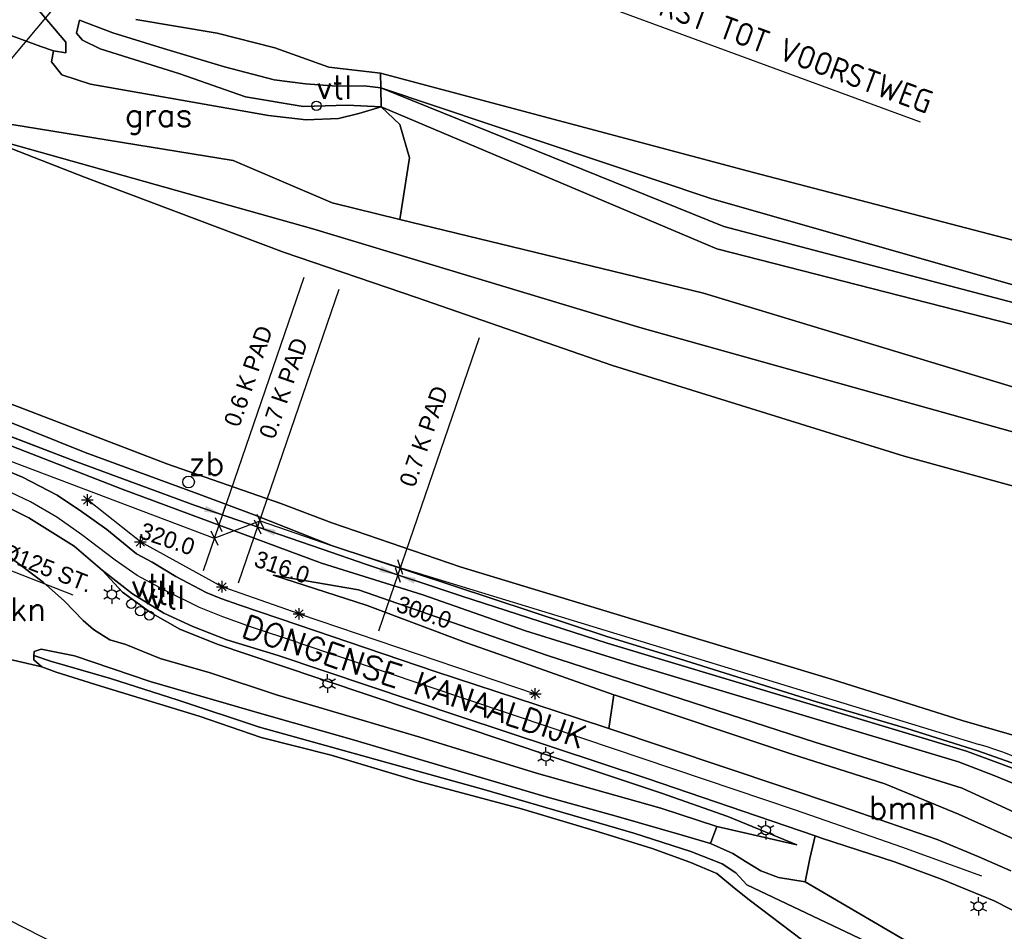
# Model space of a CAD drawing. Header units: millimetres. Extents: x 129727 to 131402, y 399018 to 399724.
# Tile 30 of 60: x 130116 to 130222, y 399335 to 399433. Entities that reach past the tile are written whole.
import ezdxf
from ezdxf.enums import TextEntityAlignment as Align

# ---------------------------------------------------------------- set-up
doc = ezdxf.new("R2010")
doc.units = ezdxf.units.MM
for name, color, linetype in [('EWD-EM-NW-KBLTRC', 3, 'Continuous'), ('EWD-TO-NW-TXT25', 2, 'Continuous'), ('HTI_grens RWS', 162, 'FENCELINE1'), ('MDI-VL-BEKLEDING', 7, 'Continuous'), ('MDI-VL-BEPLANTING', 7, 'Continuous'), ('MDI-VL-GRAS', 7, 'Continuous'), ('MDI-VL-TALUD', 7, 'Continuous'), ('MDI-VL-VERHARDING', 7, 'Continuous'), ('MDI-VL-WATER', 7, 'Continuous'), ('MDI-XX-BEPLANTING', 80, 'Continuous'), ('MDI-XX-BORD', 255, 'Continuous'), ('MDI-XX-DAMWAND', 252, 'Continuous'), ('MDI-XX-GRAS', 7, 'Continuous'), ('MDI-XX-GREPPEL', 160, 'Continuous'), ('MDI-XX-LEIDING', 255, 'Continuous'), ('MDI-XX-MARKERING', 251, 'Continuous'), ('MDI-XX-TALUD', 84, 'Continuous'), ('MDI-XX-TEKST25', 12, 'Continuous'), ('MDI-XX-TERREINAFSCH', 253, 'Continuous')]:
    doc.layers.add(name, color=color, linetype=linetype)
doc.layers.add('EWD-EM-NW-MATEN', color=1, linetype='Continuous', lineweight=25)
doc.styles.add('ISO', font='ISO.SHX')
doc.styles.add('ROMANS25', font='ROMANS.shx', dxfattribs={"height": 2.5})
doc.styles.add('rtw_iso', font='iso-rtw.shx')
doc.linetypes.add('FENCELINE1', pattern='A,6.35,-2.54,[133,ltypeshp.shx,S=2.54,R=0,X=-2.54,Y=0],-2.54,25.4', length=36.83)

# ---------------------------------------------------------------- blocks, each defined once
blk = doc.blocks.new('_Oblique')
at = {"color": 0, "linetype": 'ByBlock', "lineweight": -2}
blk.add_line((-0.5, -0.5), (0.5, 0.5), dxfattribs=at)

msp = doc.modelspace()

# ---------------------------------------------------------------- linework, layer by layer
for p, q in [((130122.262, 399381.231), (130123.512, 399381.231)), ((130122.445, 399380.789), (130123.329, 399381.673)), ((130123.329, 399380.789), (130122.445, 399381.673)), ((130122.887, 399380.606), (130122.887, 399381.856)), ((130128.152, 399376.255), (130129.036, 399377.139)), ((130129.036, 399376.255), (130128.152, 399377.139)), ((130128.594, 399376.072), (130128.594, 399377.322)), ((130127.969, 399376.697), (130129.219, 399376.697)), ((130125.521, 399371.534), (130125.521, 399372.034)), ((130136.8, 399371.863), (130138.05, 399371.863)), ((130136.983, 399371.421), (130137.867, 399372.305)), ((130137.867, 399371.421), (130136.983, 399372.305)), ((130137.425, 399371.238), (130137.425, 399372.488)), ((130125.088, 399371.284), (130124.655, 399371.534)), ((130125.088, 399370.784), (130124.655, 399370.534)), ((130125.521, 399370.534), (130125.521, 399370.034)), ((130125.954, 399371.284), (130126.387, 399371.534)), ((130125.954, 399370.784), (130126.387, 399370.534)), ((130145.721, 399368.316), (130145.721, 399369.566)), ((130145.721, 399368.316), (130145.721, 399369.566)), ((130145.096, 399368.941), (130146.346, 399368.941)), ((130145.096, 399368.941), (130146.346, 399368.941)), ((130145.279, 399368.499), (130146.163, 399369.383)), ((130146.163, 399368.499), (130145.279, 399369.383)), ((130145.279, 399368.499), (130146.163, 399369.383)), ((130146.163, 399368.499), (130145.279, 399369.383)), ((130148.799, 399361.938), (130148.799, 399362.438)), ((130148.366, 399361.688), (130147.933, 399361.938)), ((130148.366, 399361.188), (130147.933, 399360.938)), ((130149.232, 399361.688), (130149.665, 399361.938)), ((130149.232, 399361.188), (130149.665, 399360.938)), ((130148.799, 399360.938), (130148.799, 399360.438)), ((130170.575, 399360.313), (130171.825, 399360.313)), ((130170.758, 399359.871), (130171.642, 399360.755)), ((130171.642, 399359.871), (130170.758, 399360.755)), ((130171.2, 399359.688), (130171.2, 399360.938)), ((130171.913, 399353.795), (130171.48, 399354.045)), ((130172.346, 399354.045), (130172.346, 399354.545)), ((130172.779, 399353.795), (130173.212, 399354.045)), ((130171.913, 399353.295), (130171.48, 399353.045)), ((130172.346, 399353.045), (130172.346, 399352.545)), ((130172.779, 399353.295), (130173.212, 399353.045)), ((130195.64, 399345.866), (130195.207, 399346.116)), ((130196.073, 399346.116), (130196.073, 399346.616)), ((130196.506, 399345.866), (130196.939, 399346.116)), ((130195.64, 399345.366), (130195.207, 399345.116)), ((130196.073, 399345.116), (130196.073, 399344.616)), ((130196.506, 399345.366), (130196.939, 399345.116)), ((130218.575, 399337.637), (130218.142, 399337.887)), ((130219.008, 399337.887), (130219.008, 399338.387)), ((130219.441, 399337.637), (130219.874, 399337.887)), ((130218.575, 399337.137), (130218.142, 399336.887)), ((130219.008, 399336.887), (130219.008, 399336.387)), ((130219.441, 399337.137), (130219.874, 399336.887))]:
    msp.add_line(p, q)
for centre, radius in [((130147.588, 399423.752), 0.5), ((130133.797, 399383.165), 0.625), ((130125.521, 399371.034), 0.5), ((130127.617, 399370.009), 0.5), ((130128.585, 399369.239), 0.5), ((130129.568, 399368.744), 0.5), ((130148.799, 399361.438), 0.5), ((130172.346, 399353.545), 0.5), ((130196.073, 399345.616), 0.5), ((130219.008, 399337.387), 0.5)]:
    msp.add_circle(centre, radius)
at = {"layer": 'EWD-EM-NW-KBLTRC'}
for p, q in [((130103.862, 399389.45), (130136.574, 399377.119)), ((130136.574, 399377.119), (130141.515, 399378.982)), ((130141.515, 399378.982), (130149.204, 399376.32)), ((130149.204, 399376.32), (130156.795, 399373.873)), ((130156.795, 399373.873), (130219.104, 399354.865))]:
    msp.add_line(p, q, dxfattribs=at)
msp.add_arc((130204.514, 399307.041), 50, 56.71556, 73.03505, dxfattribs=at)
at = {"layer": 'EWD-EM-NW-MATEN'}
for p, q in [((130133.412, 399451.174), (130098.257, 399409.302)), ((130212.753, 399421.992), (130133.412, 399451.174)), ((130146.228, 399405.234), (130135.354, 399373.564)), ((130150.022, 399403.929), (130139.148, 399372.259)), ((130165.155, 399398.733), (130154.281, 399367.063)), ((130121.333, 399370.95), (130092.641, 399382.176)), ((130148.219, 399375.932), (130134.513, 399380.646)), ((130153.007, 399374.254), (130148.219, 399375.932)), ((130163.28, 399370.856), (130153.007, 399374.254)), ((130178.967, 399365.791), (130163.28, 399370.856)), ((130217.744, 399354.137), (130178.967, 399365.791)), ((130222.676, 399352.301), (130217.744, 399354.137))]:
    msp.add_line(p, q, dxfattribs=at)
at = {"layer": 'EWD-EM-NW-MATEN', "linetype": 'Continuous'}
for p, q in [((130137.44, 399379.639), (130137.765, 399380.585)), ((130141.234, 399378.334), (130141.559, 399379.28))]:
    msp.add_line(p, q, dxfattribs=at)
at = {"layer": 'EWD-EM-NW-MATEN'}
for points in [[(130135.674, 399380.594), (130135.46, 399379.97), (130137.44, 399379.639)], [(130143.214, 399378.004), (130142.999, 399377.379), (130141.234, 399378.334)], [(130154.588, 399374.094), (130154.373, 399373.47), (130156.353, 399373.138)], [(130158.333, 399372.806), (130158.118, 399372.182), (130156.353, 399373.138)]]:
    msp.add_solid(points, dxfattribs=at)
at = {"layer": 'HTI_grens RWS', "linetype": 'FENCELINE1', "ltscale": 0.2}
msp.add_lwpolyline([(130000, 399394.103), (130023.492, 399382.014), (130051.869, 399367.611), (130074.726, 399356.089), (130099.987, 399343.266), (130254.29, 399264.59), (130319.155, 399252.697), (130442.229, 399230.165), (130761.979, 399171.579), (130855.528, 399169.639)], dxfattribs=at)
at = {"layer": 'MDI-VL-BEKLEDING'}
for p, q in [((130115.676, 399436.36), (130120.572, 399430.612)), ((130117.85, 399430.161), (130113.319, 399431.816)), ((130119.216, 399429.674), (130117.85, 399430.161)), ((130120.572, 399430.612), (130120.56, 399429.462)), ((130120.56, 399429.462), (130119.216, 399429.674))]:
    msp.add_line(p, q, dxfattribs=at)
at = {"layer": 'MDI-VL-BEPLANTING'}
for p, q in [((130136.872, 399431.576), (130128.091, 399433.072)), ((130143.116, 399430.014), (130136.872, 399431.576)), ((130148.931, 399427.902), (130143.116, 399430.014)), ((130154.487, 399427.263), (130148.931, 399427.902)), ((130154.522, 399425.702), (130154.487, 399427.263)), ((130154.487, 399427.263), (130194.736, 399416.547)), ((130194.736, 399416.547), (130154.487, 399427.263)), ((130190.147, 399413.742), (130154.522, 399425.702)), ((130191.531, 399410.721), (130154.522, 399425.702)), ((130154.522, 399425.702), (130190.147, 399413.742)), ((130156.601, 399421.742), (130154.568, 399423.626)), ((130154.568, 399423.626), (130190.806, 399408.328)), ((130110.52, 399422.429), (130138.59, 399417.847)), ((130157.623, 399418.122), (130156.601, 399421.742)), ((130147.192, 399410.459), (130110.149, 399420.903)), ((130122.585, 399416.047), (130110.149, 399420.903)), ((130110.149, 399420.903), (130147.192, 399410.459)), ((130138.59, 399417.847), (130149.283, 399413.267)), ((130156.586, 399411.495), (130157.623, 399418.122)), ((130194.736, 399416.547), (130229.275, 399407.536)), ((130229.275, 399407.536), (130194.736, 399416.547)), ((130144.04, 399407.945), (130122.585, 399416.047)), ((130149.283, 399413.267), (130156.586, 399411.495)), ((130227.883, 399402.942), (130190.147, 399413.742)), ((130190.147, 399413.742), (130227.883, 399402.942)), ((130156.586, 399411.495), (130189.356, 399403.543)), ((130189.356, 399403.543), (130156.586, 399411.495)), ((130182.489, 399399.815), (130147.192, 399410.459)), ((130147.192, 399410.459), (130182.489, 399399.815)), ((130227.39, 399401.315), (130191.531, 399410.721)), ((130158.373, 399403.07), (130144.04, 399407.945)), ((130190.806, 399408.328), (130226.723, 399399.114)), ((130189.356, 399403.543), (130224.808, 399392.798)), ((130189.356, 399403.543), (130189.356, 399403.543)), ((130224.808, 399392.798), (130189.356, 399403.543)), ((130189.356, 399403.543), (130189.356, 399403.543)), ((130179.527, 399395.72), (130158.373, 399403.07)), ((130228.586, 399386.924), (130182.489, 399399.815)), ((130182.489, 399399.815), (130228.586, 399386.924)), ((130182.489, 399399.815), (130182.489, 399399.815)), ((130210.996, 399385.95), (130179.527, 399395.72)), ((130230.045, 399380.713), (130210.996, 399385.95)), ((130114.324, 399375.184), (130118.119, 399372.348)), ((130153.08, 399369.845), (130142.933, 399373.122)), ((130142.933, 399373.122), (130152.138, 399371.546)), ((130118.119, 399372.348), (130120.393, 399370.3)), ((130152.138, 399371.546), (130172.515, 399364.445)), ((130120.393, 399370.3), (130122.442, 399368.213)), ((130163.768, 399365.802), (130153.08, 399369.845)), ((130122.442, 399368.213), (130123.546, 399367.25)), ((130123.546, 399367.25), (130125.29, 399366.154)), ((130125.29, 399366.154), (130127.027, 399365.642)), ((130127.027, 399365.642), (130130.748, 399364.134)), ((130169.326, 399363.89), (130163.768, 399365.802)), ((130110.137, 399365.03), (130117.968, 399363.213)), ((130117.968, 399363.213), (130110.137, 399365.03)), ((130117.108, 399364.461), (130117.094, 399363.987)), ((130117.12, 399364.881), (130117.108, 399364.461)), ((130117.895, 399365.128), (130117.12, 399364.881)), ((130121.491, 399364.403), (130117.895, 399365.128)), ((130129.659, 399361.658), (130121.491, 399364.403)), ((130172.515, 399364.445), (130201.362, 399355.098)), ((130117.094, 399363.987), (130117.968, 399363.213)), ((130117.968, 399363.213), (130119.511, 399362.661)), ((130130.748, 399364.134), (130136.132, 399362.579)), ((130179.691, 399360.203), (130169.326, 399363.89)), ((130119.511, 399362.661), (130124.346, 399361.134)), ((130136.132, 399362.579), (130143.375, 399360.168)), ((130124.346, 399361.134), (130129.879, 399359.446)), ((130141.964, 399358.081), (130129.659, 399361.658)), ((130143.375, 399360.168), (130158.759, 399355.64)), ((130179.129, 399356.562), (130179.691, 399360.203)), ((130179.805, 399360.163), (130179.691, 399360.203)), ((130179.691, 399360.203), (130179.805, 399360.163)), ((130198.899, 399353.792), (130179.805, 399360.163)), ((130179.805, 399360.163), (130198.899, 399353.792)), ((130129.879, 399359.446), (130134.94, 399357.912)), ((130134.94, 399357.912), (130141.614, 399355.595)), ((130151.454, 399355.398), (130141.964, 399358.081)), ((130204.123, 399348.204), (130179.129, 399356.562)), ((130141.614, 399355.595), (130149.169, 399353.694)), ((130172.133, 399349.285), (130151.454, 399355.398)), ((130158.759, 399355.64), (130171.349, 399351.758)), ((130201.362, 399355.098), (130217.259, 399350.122)), ((130149.169, 399353.694), (130158.546, 399350.891)), ((130208.909, 399350.599), (130198.899, 399353.792)), ((130198.899, 399353.792), (130208.909, 399350.599)), ((130171.349, 399351.758), (130184.765, 399347.966)), ((130158.546, 399350.891), (130169.705, 399347.899)), ((130216.864, 399347.339), (130208.909, 399350.599)), ((130208.909, 399350.599), (130216.864, 399347.339)), ((130179.94, 399347.117), (130172.133, 399349.285)), ((130217.259, 399350.122), (130223.42, 399347.295)), ((130169.705, 399347.899), (130178.037, 399345.421)), ((130184.765, 399347.966), (130190.8, 399345.993)), ((130214.577, 399344.594), (130204.123, 399348.204)), ((130224.475, 399343.914), (130216.864, 399347.339)), ((130216.864, 399347.339), (130224.475, 399343.914)), ((130187.05, 399345.076), (130179.94, 399347.117)), ((130178.037, 399345.421), (130183.825, 399343.632)), ((130190.111, 399344.163), (130187.05, 399345.076)), ((130190.8, 399345.993), (130190.111, 399344.163)), ((130200.829, 399342.545), (130201.389, 399344.994)), ((130201.389, 399344.994), (130202.1, 399344.752)), ((130201.389, 399344.994), (130201.389, 399344.994)), ((130202.1, 399344.752), (130209.942, 399342.175)), ((130219.057, 399342.717), (130214.577, 399344.594)), ((130183.825, 399343.632), (130187.881, 399342.169)), ((130187.881, 399342.169), (130190.794, 399340.929)), ((130200.334, 399340.026), (130200.829, 399342.545)), ((130209.942, 399342.175), (130215.091, 399340.297)), ((130222.506, 399341.234), (130219.057, 399342.717)), ((130190.794, 399340.929), (130192.687, 399339.344)), ((130215.641, 399331.079), (130200.334, 399340.026)), ((130215.091, 399340.297), (130220.727, 399337.986)), ((130192.687, 399339.344), (130194.286, 399338.1)), ((130194.286, 399338.1), (130200.058, 399333.707)), ((130220.727, 399337.986), (130226.567, 399335.002))]:
    msp.add_line(p, q, dxfattribs=at)
at = {"layer": 'MDI-VL-GRAS'}
for p, q in [((130120.572, 399430.612), (130115.676, 399436.36)), ((130122.023, 399433), (130121.708, 399431.573)), ((130121.708, 399431.573), (130122.023, 399433)), ((130125.638, 399431.624), (130122.023, 399433)), ((130122.023, 399433), (130125.638, 399431.624)), ((130128.091, 399433.072), (130136.872, 399431.576)), ((130113.319, 399431.816), (130117.85, 399430.161)), ((130121.708, 399431.573), (130122.357, 399430.814)), ((130122.357, 399430.814), (130121.708, 399431.573)), ((130131.088, 399429.941), (130125.638, 399431.624)), ((130125.638, 399431.624), (130131.088, 399429.941)), ((130136.872, 399431.576), (130143.116, 399430.014)), ((130117.85, 399430.161), (130119.216, 399429.674)), ((130120.56, 399429.462), (130120.572, 399430.612)), ((130122.357, 399430.814), (130124.265, 399429.883)), ((130124.265, 399429.883), (130122.357, 399430.814)), ((130143.116, 399430.014), (130148.931, 399427.902)), ((130119.216, 399429.674), (130119.023, 399428.48)), ((130119.023, 399428.48), (130119.216, 399429.674)), ((130119.216, 399429.674), (130120.56, 399429.462)), ((130124.265, 399429.883), (130132.852, 399427.204)), ((130132.852, 399427.204), (130124.265, 399429.883)), ((130137.67, 399427.958), (130131.088, 399429.941)), ((130131.088, 399429.941), (130137.67, 399427.958)), ((130119.023, 399428.48), (130120.118, 399427.078)), ((130120.118, 399427.078), (130119.023, 399428.48)), ((130143.015, 399426.551), (130137.67, 399427.958)), ((130137.67, 399427.958), (130143.015, 399426.551)), ((130148.931, 399427.902), (130154.487, 399427.263)), ((130120.118, 399427.078), (130123.231, 399426.089)), ((130123.231, 399426.089), (130120.118, 399427.078)), ((130132.852, 399427.204), (130139.935, 399424.705)), ((130139.935, 399424.705), (130132.852, 399427.204)), ((130154.487, 399427.263), (130154.522, 399425.702)), ((130123.231, 399426.089), (130133.022, 399424.364)), ((130133.022, 399424.364), (130123.231, 399426.089)), ((130146.426, 399426.117), (130143.015, 399426.551)), ((130143.015, 399426.551), (130146.426, 399426.117)), ((130149.76, 399425.859), (130146.426, 399426.117)), ((130146.426, 399426.117), (130149.76, 399425.859)), ((130152.725, 399425.891), (130149.76, 399425.859)), ((130149.76, 399425.859), (130152.725, 399425.891)), ((130154.522, 399425.702), (130152.725, 399425.891)), ((130152.725, 399425.891), (130154.522, 399425.702)), ((130139.935, 399424.705), (130146.151, 399423.667)), ((130146.151, 399423.667), (130139.935, 399424.705)), ((130154.522, 399425.702), (130154.568, 399423.626)), ((130133.022, 399424.364), (130142.43, 399422.705)), ((130142.43, 399422.705), (130133.022, 399424.364)), ((130146.151, 399423.667), (130150.915, 399423.817)), ((130150.915, 399423.817), (130146.151, 399423.667)), ((130150.915, 399423.817), (130154.568, 399423.626)), ((130154.568, 399423.626), (130150.915, 399423.817)), ((130142.43, 399422.705), (130146.498, 399422.217)), ((130146.498, 399422.217), (130142.43, 399422.705)), ((130149.957, 399422.367), (130152.15, 399422.918)), ((130152.15, 399422.918), (130149.957, 399422.367)), ((130152.15, 399422.918), (130154.568, 399423.626)), ((130154.568, 399423.626), (130152.15, 399422.918)), ((130154.568, 399423.626), (130156.601, 399421.742)), ((130154.568, 399423.626), (130154.568, 399423.626)), ((130138.59, 399417.847), (130110.52, 399422.429)), ((130146.498, 399422.217), (130149.957, 399422.367)), ((130149.957, 399422.367), (130146.498, 399422.217)), ((130156.601, 399421.742), (130157.623, 399418.122)), ((130149.283, 399413.267), (130138.59, 399417.847)), ((130138.59, 399417.847), (130138.59, 399417.847)), ((130157.623, 399418.122), (130156.586, 399411.495)), ((130156.586, 399411.495), (130149.283, 399413.267)), ((130111.022, 399392.973), (130131.461, 399385.129)), ((130122.645, 399386.344), (130113.786, 399389.895)), ((130113.786, 399389.895), (130122.645, 399386.344)), ((130121.629, 399385.392), (130111.764, 399389.146)), ((130114.736, 399387.029), (130126.636, 399382.402)), ((130115.87, 399383.685), (130110.427, 399385.964)), ((130134.513, 399380.646), (130121.629, 399385.392)), ((130134.902, 399381.869), (130122.645, 399386.344)), ((130122.645, 399386.344), (130134.902, 399381.869)), ((130131.461, 399385.129), (130143.747, 399380.829)), ((130119.625, 399381.727), (130115.87, 399383.685)), ((130126.636, 399382.402), (130148.155, 399374.421)), ((130111.117, 399382.009), (130116.578, 399379.297)), ((130122.241, 399379.992), (130119.625, 399381.727)), ((130140.883, 399379.618), (130134.902, 399381.869)), ((130134.902, 399381.869), (130140.883, 399379.618)), ((130148.219, 399375.932), (130134.513, 399380.646)), ((130143.747, 399380.829), (130149.236, 399378.768)), ((130116.578, 399379.297), (130121.443, 399376.238)), ((130124.985, 399378.055), (130122.241, 399379.992)), ((130149.318, 399376.283), (130140.883, 399379.618)), ((130140.883, 399379.618), (130149.318, 399376.283)), ((130128.188, 399375.408), (130124.985, 399378.055)), ((130149.236, 399378.768), (130163.106, 399374.022)), ((130121.443, 399376.238), (130124.459, 399373.665)), ((130153.007, 399374.254), (130148.219, 399375.932)), ((130166.606, 399370.577), (130149.318, 399376.283)), ((130149.318, 399376.283), (130166.606, 399370.577)), ((130118.119, 399372.348), (130114.324, 399375.184)), ((130129.873, 399374.529), (130128.188, 399375.408)), ((130132.437, 399372.987), (130129.873, 399374.529)), ((130148.155, 399374.421), (130159.058, 399370.979)), ((130163.28, 399370.856), (130153.007, 399374.254)), ((130163.106, 399374.022), (130182.891, 399368.025)), ((130124.459, 399373.665), (130126.65, 399371.285)), ((130126.65, 399371.285), (130124.459, 399373.665)), ((130124.459, 399373.665), (130127.742, 399371.088)), ((130135.691, 399371.254), (130132.437, 399372.987)), ((130152.138, 399371.546), (130142.933, 399373.122)), ((130142.933, 399373.122), (130153.08, 399369.845)), ((130120.393, 399370.3), (130118.119, 399372.348)), ((130126.65, 399371.285), (130129.677, 399369.103)), ((130129.677, 399369.103), (130126.65, 399371.285)), ((130127.742, 399371.088), (130131.144, 399369.002)), ((130137.269, 399370.607), (130135.691, 399371.254)), ((130139.315, 399369.881), (130137.269, 399370.607)), ((130172.515, 399364.445), (130152.138, 399371.546)), ((130159.058, 399370.979), (130170.133, 399367.102)), ((130178.967, 399365.791), (130163.28, 399370.856)), ((130178.932, 399366.484), (130166.606, 399370.577)), ((130166.606, 399370.577), (130178.932, 399366.484)), ((130122.442, 399368.213), (130120.393, 399370.3)), ((130145.6, 399367.756), (130139.315, 399369.881)), ((130153.08, 399369.845), (130163.768, 399365.802)), ((130129.677, 399369.103), (130132.844, 399367.289)), ((130132.844, 399367.289), (130129.677, 399369.103)), ((130131.144, 399369.002), (130134.257, 399367.562)), ((130123.546, 399367.25), (130122.442, 399368.213)), ((130134.257, 399367.562), (130137.912, 399366.136)), ((130160.398, 399362.715), (130145.6, 399367.756)), ((130182.891, 399368.025), (130203.257, 399361.866)), ((130125.29, 399366.154), (130123.546, 399367.25)), ((130132.844, 399367.289), (130136.885, 399365.671)), ((130136.885, 399365.671), (130132.844, 399367.289)), ((130170.133, 399367.102), (130181.47, 399363.582)), ((130186.757, 399364.076), (130178.932, 399366.484)), ((130178.932, 399366.484), (130186.757, 399364.076)), ((130127.027, 399365.642), (130125.29, 399366.154)), ((130130.748, 399364.134), (130127.027, 399365.642)), ((130136.885, 399365.671), (130143.503, 399363.436)), ((130143.503, 399363.436), (130136.885, 399365.671)), ((130137.912, 399366.136), (130143.471, 399364.443)), ((130163.768, 399365.802), (130169.326, 399363.89)), ((130217.744, 399354.137), (130178.967, 399365.791)), ((130117.094, 399363.987), (130117.108, 399364.461)), ((130117.108, 399364.461), (130117.12, 399364.881)), ((130118.91, 399363.821), (130117.108, 399364.461)), ((130117.108, 399364.461), (130118.91, 399363.821)), ((130117.12, 399364.881), (130117.895, 399365.128)), ((130117.895, 399365.128), (130121.491, 399364.403)), ((130121.491, 399364.403), (130129.659, 399361.658)), ((130143.471, 399364.443), (130162.949, 399357.919)), ((130201.362, 399355.098), (130172.515, 399364.445)), ((130117.968, 399363.213), (130117.094, 399363.987)), ((130119.511, 399362.661), (130117.968, 399363.213)), ((130125.366, 399361.969), (130118.91, 399363.821)), ((130118.91, 399363.821), (130125.366, 399361.969)), ((130136.132, 399362.579), (130130.748, 399364.134)), ((130143.503, 399363.436), (130172.968, 399353.563)), ((130172.968, 399353.563), (130143.503, 399363.436)), ((130169.326, 399363.89), (130179.691, 399360.203)), ((130181.47, 399363.582), (130216.858, 399352.964)), ((130201.545, 399359.432), (130186.757, 399364.076)), ((130186.757, 399364.076), (130201.545, 399359.432)), ((130124.346, 399361.134), (130119.511, 399362.661)), ((130143.375, 399360.168), (130136.132, 399362.579)), ((130175.759, 399357.689), (130160.398, 399362.715)), ((130129.879, 399359.446), (130124.346, 399361.134)), ((130132.666, 399359.639), (130125.366, 399361.969)), ((130125.366, 399361.969), (130132.666, 399359.639)), ((130129.659, 399361.658), (130141.964, 399358.081)), ((130203.257, 399361.866), (130217.273, 399357.447)), ((130158.759, 399355.64), (130143.375, 399360.168)), ((130179.691, 399360.203), (130179.129, 399356.562)), ((130134.94, 399357.912), (130129.879, 399359.446)), ((130141.46, 399356.732), (130132.666, 399359.639)), ((130132.666, 399359.639), (130141.46, 399356.732)), ((130211.282, 399356.591), (130201.545, 399359.432)), ((130201.545, 399359.432), (130211.282, 399356.591)), ((130141.614, 399355.595), (130134.94, 399357.912)), ((130141.964, 399358.081), (130151.454, 399355.398)), ((130162.949, 399357.919), (130183.365, 399351.147)), ((130165.642, 399349.989), (130141.46, 399356.732)), ((130141.46, 399356.732), (130165.642, 399349.989)), ((130179.129, 399356.562), (130175.759, 399357.689)), ((130217.273, 399357.447), (130224.791, 399355.269)), ((130218.953, 399354.167), (130211.282, 399356.591)), ((130211.282, 399356.591), (130218.953, 399354.167)), ((130149.169, 399353.694), (130141.614, 399355.595)), ((130151.454, 399355.398), (130172.133, 399349.285)), ((130171.349, 399351.758), (130158.759, 399355.64)), ((130217.259, 399350.122), (130201.362, 399355.098)), ((130158.546, 399350.891), (130149.169, 399353.694)), ((130172.968, 399353.563), (130184.814, 399349.582)), ((130184.814, 399349.582), (130172.968, 399353.563)), ((130222.676, 399352.301), (130217.744, 399354.137)), ((130223.133, 399352.687), (130218.953, 399354.167)), ((130218.953, 399354.167), (130223.133, 399352.687)), ((130216.858, 399352.964), (130220.616, 399351.549)), ((130184.765, 399347.966), (130171.349, 399351.758)), ((130220.616, 399351.549), (130222.968, 399350.586)), ((130169.705, 399347.899), (130158.546, 399350.891)), ((130183.365, 399351.147), (130193.605, 399347.649)), ((130181.832, 399345.285), (130165.642, 399349.989)), ((130165.642, 399349.989), (130181.832, 399345.285)), ((130172.133, 399349.285), (130179.94, 399347.117)), ((130184.814, 399349.582), (130191.985, 399347.063)), ((130191.985, 399347.063), (130184.814, 399349.582)), ((130223.42, 399347.295), (130217.259, 399350.122)), ((130178.037, 399345.421), (130169.705, 399347.899)), ((130190.8, 399345.993), (130184.765, 399347.966)), ((130193.605, 399347.649), (130201.389, 399344.994)), ((130179.94, 399347.117), (130187.05, 399345.076)), ((130191.985, 399347.063), (130199.428, 399344.041)), ((130199.428, 399344.041), (130191.985, 399347.063)), ((130183.825, 399343.632), (130178.037, 399345.421)), ((130188, 399343.287), (130181.832, 399345.285)), ((130181.832, 399345.285), (130188, 399343.287)), ((130187.05, 399345.076), (130190.111, 399344.163)), ((130190.111, 399344.163), (130190.8, 399345.993)), ((130199.428, 399344.041), (130190.8, 399345.993)), ((130190.8, 399345.993), (130199.428, 399344.041)), ((130192.507, 399343.079), (130190.111, 399344.163)), ((130190.111, 399344.163), (130192.507, 399343.079)), ((130201.389, 399344.994), (130200.829, 399342.545)), ((130201.389, 399344.994), (130201.389, 399344.994)), ((130187.881, 399342.169), (130183.825, 399343.632)), ((130191.381, 399341.991), (130188, 399343.287)), ((130188, 399343.287), (130191.381, 399341.991)), ((130193.889, 399342.232), (130192.507, 399343.079)), ((130192.507, 399343.079), (130193.889, 399342.232)), ((130190.794, 399340.929), (130187.881, 399342.169)), ((130192.846, 399340.99), (130191.381, 399341.991)), ((130191.381, 399341.991), (130192.846, 399340.99)), ((130195.55, 399341.213), (130193.889, 399342.232)), ((130193.889, 399342.232), (130195.55, 399341.213)), ((130200.829, 399342.545), (130200.334, 399340.026)), ((130192.687, 399339.344), (130190.794, 399340.929)), ((130194.013, 399339.698), (130192.846, 399340.99)), ((130192.846, 399340.99), (130194.013, 399339.698)), ((130197.455, 399340.508), (130195.55, 399341.213)), ((130195.55, 399341.213), (130197.455, 399340.508)), ((130200.334, 399340.026), (130197.455, 399340.508)), ((130197.455, 399340.508), (130200.334, 399340.026)), ((130200.334, 399340.026), (130215.641, 399331.079)), ((130194.286, 399338.1), (130192.687, 399339.344)), ((130214.959, 399329.8), (130194.013, 399339.698)), ((130194.013, 399339.698), (130214.959, 399329.8)), ((130194.013, 399339.698), (130194.013, 399339.698)), ((130200.058, 399333.707), (130194.286, 399338.1))]:
    msp.add_line(p, q, dxfattribs=at)
at = {"layer": 'MDI-VL-TALUD'}
for p, q in [((130115.676, 399436.36), (130120.572, 399430.612)), ((130120.572, 399430.612), (130115.676, 399436.36)), ((130122.023, 399433), (130121.708, 399431.573)), ((130125.638, 399431.624), (130122.023, 399433)), ((130128.091, 399433.072), (130136.872, 399431.576)), ((130117.85, 399430.161), (130113.319, 399431.816)), ((130121.708, 399431.573), (130122.357, 399430.814)), ((130131.088, 399429.941), (130125.638, 399431.624)), ((130136.872, 399431.576), (130143.116, 399430.014)), ((130119.216, 399429.674), (130117.85, 399430.161)), ((130120.572, 399430.612), (130120.56, 399429.462)), ((130120.56, 399429.462), (130120.572, 399430.612)), ((130122.357, 399430.814), (130124.265, 399429.883)), ((130143.116, 399430.014), (130148.931, 399427.902)), ((130119.023, 399428.48), (130119.216, 399429.674)), ((130120.56, 399429.462), (130119.216, 399429.674)), ((130119.216, 399429.674), (130120.56, 399429.462)), ((130124.265, 399429.883), (130132.852, 399427.204)), ((130137.67, 399427.958), (130131.088, 399429.941)), ((130120.118, 399427.078), (130119.023, 399428.48)), ((130143.015, 399426.551), (130137.67, 399427.958)), ((130148.931, 399427.902), (130154.487, 399427.263)), ((130123.231, 399426.089), (130120.118, 399427.078)), ((130132.852, 399427.204), (130139.935, 399424.705)), ((130154.487, 399427.263), (130154.522, 399425.702)), ((130154.522, 399425.702), (130154.487, 399427.263)), ((130154.487, 399427.263), (130194.736, 399416.547)), ((130133.022, 399424.364), (130123.231, 399426.089)), ((130146.426, 399426.117), (130143.015, 399426.551)), ((130149.76, 399425.859), (130146.426, 399426.117)), ((130152.725, 399425.891), (130149.76, 399425.859)), ((130154.522, 399425.702), (130152.725, 399425.891)), ((130139.935, 399424.705), (130146.151, 399423.667)), ((130190.147, 399413.742), (130154.522, 399425.702)), ((130142.43, 399422.705), (130133.022, 399424.364)), ((130146.151, 399423.667), (130150.915, 399423.817)), ((130150.915, 399423.817), (130154.568, 399423.626)), ((130146.498, 399422.217), (130142.43, 399422.705)), ((130152.15, 399422.918), (130149.957, 399422.367)), ((130154.568, 399423.626), (130152.15, 399422.918)), ((130110.52, 399422.429), (130138.59, 399417.847)), ((130149.957, 399422.367), (130146.498, 399422.217)), ((130147.192, 399410.459), (130110.149, 399420.903)), ((130138.59, 399417.847), (130149.283, 399413.267)), ((130194.736, 399416.547), (130229.275, 399407.536)), ((130149.283, 399413.267), (130156.586, 399411.495)), ((130149.283, 399413.267), (130149.283, 399413.267)), ((130227.883, 399402.942), (130190.147, 399413.742)), ((130156.586, 399411.495), (130189.356, 399403.543)), ((130182.489, 399399.815), (130147.192, 399410.459)), ((130189.356, 399403.543), (130224.808, 399392.798)), ((130228.586, 399386.924), (130182.489, 399399.815)), ((130111.022, 399392.973), (130131.461, 399385.129)), ((130122.645, 399386.344), (130113.786, 399389.895)), ((130134.902, 399381.869), (130122.645, 399386.344)), ((130131.461, 399385.129), (130143.747, 399380.829)), ((130111.117, 399382.009), (130116.578, 399379.297)), ((130140.883, 399379.618), (130134.902, 399381.869)), ((130143.747, 399380.829), (130149.236, 399378.768)), ((130116.578, 399379.297), (130121.443, 399376.238)), ((130149.318, 399376.283), (130140.883, 399379.618)), ((130149.236, 399378.768), (130163.106, 399374.022)), ((130121.443, 399376.238), (130124.459, 399373.665)), ((130166.606, 399370.577), (130149.318, 399376.283)), ((130118.119, 399372.348), (130114.324, 399375.184)), ((130163.106, 399374.022), (130182.891, 399368.025)), ((130124.459, 399373.665), (130126.65, 399371.285)), ((130153.08, 399369.845), (130142.933, 399373.122)), ((130142.933, 399373.122), (130152.138, 399371.546)), ((130120.393, 399370.3), (130118.119, 399372.348)), ((130126.65, 399371.285), (130129.677, 399369.103)), ((130152.138, 399371.546), (130172.515, 399364.445)), ((130178.932, 399366.484), (130166.606, 399370.577)), ((130122.442, 399368.213), (130120.393, 399370.3)), ((130163.768, 399365.802), (130153.08, 399369.845)), ((130129.677, 399369.103), (130132.844, 399367.289)), ((130123.546, 399367.25), (130122.442, 399368.213)), ((130182.891, 399368.025), (130203.257, 399361.866)), ((130125.29, 399366.154), (130123.546, 399367.25)), ((130132.844, 399367.289), (130136.885, 399365.671)), ((130186.757, 399364.076), (130178.932, 399366.484)), ((130127.027, 399365.642), (130125.29, 399366.154)), ((130130.748, 399364.134), (130127.027, 399365.642)), ((130136.885, 399365.671), (130143.503, 399363.436)), ((130169.326, 399363.89), (130163.768, 399365.802)), ((130117.094, 399363.987), (130117.108, 399364.461)), ((130117.108, 399364.461), (130117.12, 399364.881)), ((130117.108, 399364.461), (130118.91, 399363.821)), ((130118.91, 399363.821), (130117.108, 399364.461)), ((130117.12, 399364.881), (130117.895, 399365.128)), ((130117.895, 399365.128), (130121.491, 399364.403)), ((130121.491, 399364.403), (130129.659, 399361.658)), ((130172.515, 399364.445), (130201.362, 399355.098)), ((130117.968, 399363.213), (130117.094, 399363.987)), ((130119.511, 399362.661), (130117.968, 399363.213)), ((130118.91, 399363.821), (130125.366, 399361.969)), ((130125.366, 399361.969), (130118.91, 399363.821)), ((130136.132, 399362.579), (130130.748, 399364.134)), ((130143.503, 399363.436), (130172.968, 399353.563)), ((130179.691, 399360.203), (130169.326, 399363.89)), ((130201.545, 399359.432), (130186.757, 399364.076)), ((130124.346, 399361.134), (130119.511, 399362.661)), ((130143.375, 399360.168), (130136.132, 399362.579)), ((130129.879, 399359.446), (130124.346, 399361.134)), ((130125.366, 399361.969), (130132.666, 399359.639)), ((130132.666, 399359.639), (130125.366, 399361.969)), ((130129.659, 399361.658), (130141.964, 399358.081)), ((130203.257, 399361.866), (130217.273, 399357.447)), ((130158.759, 399355.64), (130143.375, 399360.168)), ((130179.805, 399360.163), (130179.691, 399360.203)), ((130198.899, 399353.792), (130179.805, 399360.163)), ((130134.94, 399357.912), (130129.879, 399359.446)), ((130132.666, 399359.639), (130141.46, 399356.732)), ((130141.46, 399356.732), (130132.666, 399359.639)), ((130211.282, 399356.591), (130201.545, 399359.432)), ((130141.614, 399355.595), (130134.94, 399357.912)), ((130141.964, 399358.081), (130151.454, 399355.398)), ((130141.46, 399356.732), (130165.642, 399349.989)), ((130165.642, 399349.989), (130141.46, 399356.732)), ((130217.273, 399357.447), (130224.791, 399355.269)), ((130218.953, 399354.167), (130211.282, 399356.591)), ((130149.169, 399353.694), (130141.614, 399355.595)), ((130151.454, 399355.398), (130172.133, 399349.285)), ((130171.349, 399351.758), (130158.759, 399355.64)), ((130201.362, 399355.098), (130217.259, 399350.122)), ((130158.546, 399350.891), (130149.169, 399353.694)), ((130172.968, 399353.563), (130184.814, 399349.582)), ((130208.909, 399350.599), (130198.899, 399353.792)), ((130223.133, 399352.687), (130218.953, 399354.167)), ((130184.765, 399347.966), (130171.349, 399351.758)), ((130169.705, 399347.899), (130158.546, 399350.891)), ((130216.864, 399347.339), (130208.909, 399350.599)), ((130165.642, 399349.989), (130181.832, 399345.285)), ((130181.832, 399345.285), (130165.642, 399349.989)), ((130172.133, 399349.285), (130179.94, 399347.117)), ((130184.814, 399349.582), (130191.985, 399347.063)), ((130217.259, 399350.122), (130223.42, 399347.295)), ((130178.037, 399345.421), (130169.705, 399347.899)), ((130190.8, 399345.993), (130184.765, 399347.966)), ((130224.475, 399343.914), (130216.864, 399347.339)), ((130179.94, 399347.117), (130187.05, 399345.076)), ((130191.985, 399347.063), (130199.428, 399344.041)), ((130183.825, 399343.632), (130178.037, 399345.421)), ((130181.832, 399345.285), (130188, 399343.287)), ((130188, 399343.287), (130181.832, 399345.285)), ((130187.05, 399345.076), (130190.111, 399344.163)), ((130199.428, 399344.041), (130190.8, 399345.993)), ((130190.111, 399344.163), (130192.507, 399343.079)), ((130187.881, 399342.169), (130183.825, 399343.632)), ((130188, 399343.287), (130191.381, 399341.991)), ((130191.381, 399341.991), (130188, 399343.287)), ((130192.507, 399343.079), (130193.889, 399342.232)), ((130190.794, 399340.929), (130187.881, 399342.169)), ((130191.381, 399341.991), (130192.846, 399340.99)), ((130192.846, 399340.99), (130191.381, 399341.991)), ((130193.889, 399342.232), (130195.55, 399341.213)), ((130192.687, 399339.344), (130190.794, 399340.929)), ((130192.846, 399340.99), (130194.013, 399339.698)), ((130194.013, 399339.698), (130192.846, 399340.99)), ((130195.55, 399341.213), (130197.455, 399340.508)), ((130197.455, 399340.508), (130200.334, 399340.026)), ((130200.334, 399340.026), (130215.641, 399331.079)), ((130194.286, 399338.1), (130192.687, 399339.344)), ((130194.013, 399339.698), (130214.959, 399329.8)), ((130194.013, 399339.698), (130194.013, 399339.698)), ((130214.959, 399329.8), (130194.013, 399339.698)), ((130200.058, 399333.707), (130194.286, 399338.1))]:
    msp.add_line(p, q, dxfattribs=at)
at = {"layer": 'MDI-VL-VERHARDING'}
for p, q in [((130154.568, 399423.626), (130154.522, 399425.702)), ((130154.522, 399425.702), (130191.531, 399410.721)), ((130190.806, 399408.328), (130154.568, 399423.626)), ((130154.568, 399423.626), (130154.568, 399423.626)), ((130191.531, 399410.721), (130227.39, 399401.315)), ((130226.723, 399399.114), (130190.806, 399408.328)), ((130111.764, 399389.146), (130121.629, 399385.392)), ((130126.636, 399382.402), (130114.736, 399387.029)), ((130110.427, 399385.964), (130115.87, 399383.685)), ((130121.629, 399385.392), (130134.513, 399380.646)), ((130115.87, 399383.685), (130119.625, 399381.727)), ((130148.155, 399374.421), (130126.636, 399382.402)), ((130116.578, 399379.297), (130111.117, 399382.009)), ((130119.625, 399381.727), (130122.241, 399379.992)), ((130134.513, 399380.646), (130148.219, 399375.932)), ((130121.443, 399376.238), (130116.578, 399379.297)), ((130122.241, 399379.992), (130124.985, 399378.055)), ((130124.985, 399378.055), (130128.188, 399375.408)), ((130124.459, 399373.665), (130121.443, 399376.238)), ((130148.219, 399375.932), (130153.007, 399374.254)), ((130128.188, 399375.408), (130129.873, 399374.529)), ((130129.873, 399374.529), (130132.437, 399372.987)), ((130159.058, 399370.979), (130148.155, 399374.421)), ((130153.007, 399374.254), (130163.28, 399370.856)), ((130127.742, 399371.088), (130124.459, 399373.665)), ((130132.437, 399372.987), (130135.691, 399371.254)), ((130131.144, 399369.002), (130127.742, 399371.088)), ((130135.691, 399371.254), (130137.269, 399370.607)), ((130137.269, 399370.607), (130139.315, 399369.881)), ((130170.133, 399367.102), (130159.058, 399370.979)), ((130163.28, 399370.856), (130178.967, 399365.791)), ((130139.315, 399369.881), (130145.6, 399367.756)), ((130134.257, 399367.562), (130131.144, 399369.002)), ((130137.912, 399366.136), (130134.257, 399367.562)), ((130145.6, 399367.756), (130160.398, 399362.715)), ((130181.47, 399363.582), (130170.133, 399367.102)), ((130143.471, 399364.443), (130137.912, 399366.136)), ((130178.967, 399365.791), (130217.744, 399354.137)), ((130162.949, 399357.919), (130143.471, 399364.443)), ((130216.858, 399352.964), (130181.47, 399363.582)), ((130160.398, 399362.715), (130175.759, 399357.689)), ((130183.365, 399351.147), (130162.949, 399357.919)), ((130175.759, 399357.689), (130179.129, 399356.562)), ((130179.129, 399356.562), (130204.123, 399348.204)), ((130217.744, 399354.137), (130222.676, 399352.301)), ((130220.616, 399351.549), (130216.858, 399352.964)), ((130222.968, 399350.586), (130220.616, 399351.549)), ((130193.605, 399347.649), (130183.365, 399351.147)), ((130201.389, 399344.994), (130193.605, 399347.649)), ((130204.123, 399348.204), (130214.577, 399344.594)), ((130202.1, 399344.752), (130201.389, 399344.994)), ((130209.942, 399342.175), (130202.1, 399344.752)), ((130214.577, 399344.594), (130219.057, 399342.717)), ((130215.091, 399340.297), (130209.942, 399342.175)), ((130219.057, 399342.717), (130222.506, 399341.234)), ((130220.727, 399337.986), (130215.091, 399340.297)), ((130226.567, 399335.002), (130220.727, 399337.986))]:
    msp.add_line(p, q, dxfattribs=at)
at = {"layer": 'MDI-VL-WATER'}
for p, q in [((130110.149, 399420.903), (130122.585, 399416.047)), ((130122.585, 399416.047), (130144.04, 399407.945)), ((130144.04, 399407.945), (130158.373, 399403.07)), ((130158.373, 399403.07), (130179.527, 399395.72)), ((130179.527, 399395.72), (130210.996, 399385.95)), ((130131.461, 399385.129), (130111.022, 399392.973)), ((130210.996, 399385.95), (130230.045, 399380.713)), ((130143.747, 399380.829), (130131.461, 399385.129)), ((130149.236, 399378.768), (130143.747, 399380.829)), ((130163.106, 399374.022), (130149.236, 399378.768)), ((130182.891, 399368.025), (130163.106, 399374.022)), ((130203.257, 399361.866), (130182.891, 399368.025)), ((130217.273, 399357.447), (130203.257, 399361.866)), ((130224.791, 399355.269), (130217.273, 399357.447))]:
    msp.add_line(p, q, dxfattribs=at)
at = {"layer": 'MDI-XX-BEPLANTING'}
for p, q in [((130128.594, 399376.697), (130122.887, 399381.231)), ((130137.425, 399371.863), (130128.594, 399376.697)), ((130145.721, 399368.941), (130137.425, 399371.863)), ((130145.721, 399368.941), (130171.2, 399360.313))]:
    msp.add_line(p, q, dxfattribs=at)
at = {"layer": 'MDI-XX-DAMWAND'}
for p, q in [((130179.527, 399395.72), (130158.373, 399403.07)), ((130210.996, 399385.95), (130179.527, 399395.72)), ((130111.022, 399392.973), (130131.461, 399385.129)), ((130230.045, 399380.713), (130210.996, 399385.95)), ((130131.461, 399385.129), (130143.747, 399380.829)), ((130143.747, 399380.829), (130149.236, 399378.768)), ((130149.236, 399378.768), (130163.106, 399374.022)), ((130163.106, 399374.022), (130182.891, 399368.025)), ((130182.891, 399368.025), (130203.257, 399361.866)), ((130203.257, 399361.866), (130217.273, 399357.447)), ((130217.273, 399357.447), (130224.791, 399355.269))]:
    msp.add_line(p, q, dxfattribs=at)
at = {"layer": 'MDI-XX-GREPPEL'}
for p, q in [((130125.366, 399361.969), (130118.91, 399363.821)), ((130132.666, 399359.639), (130125.366, 399361.969)), ((130141.46, 399356.732), (130132.666, 399359.639)), ((130141.46, 399356.732), (130165.642, 399349.989)), ((130165.642, 399349.989), (130181.832, 399345.285)), ((130181.832, 399345.285), (130188, 399343.287)), ((130188, 399343.287), (130191.381, 399341.991)), ((130191.381, 399341.991), (130192.846, 399340.99)), ((130192.846, 399340.99), (130194.013, 399339.698)), ((130214.959, 399329.8), (130194.013, 399339.698))]:
    msp.add_line(p, q, dxfattribs=at)
at = {"layer": 'MDI-XX-MARKERING'}
for p, q in [((130116.729, 399381.026), (130113.944, 399382.363)), ((130119.567, 399379.366), (130116.729, 399381.026)), ((130122.28, 399377.45), (130119.567, 399379.366)), ((130125.879, 399374.72), (130122.28, 399377.45)), ((130128.241, 399373.096), (130125.879, 399374.72)), ((130131.115, 399371.53), (130128.241, 399373.096)), ((130134.964, 399369.63), (130131.115, 399371.53)), ((130137.487, 399368.637), (130134.964, 399369.63)), ((130140.476, 399367.557), (130137.487, 399368.637)), ((130145.576, 399365.839), (130140.476, 399367.557)), ((130145.576, 399365.839), (130172.978, 399356.634)), ((130172.978, 399356.634), (130199.259, 399347.789)), ((130199.259, 399347.789), (130210.724, 399343.796)), ((130210.724, 399343.796), (130219.344, 399340.672))]:
    msp.add_line(p, q, dxfattribs=at)
at = {"layer": 'MDI-XX-TALUD'}
for p, q in [((130121.708, 399431.573), (130122.023, 399433)), ((130122.023, 399433), (130125.638, 399431.624)), ((130128.091, 399433.072), (130136.872, 399431.576)), ((130121.708, 399431.573), (130122.357, 399430.814)), ((130125.638, 399431.624), (130131.088, 399429.941)), ((130136.872, 399431.576), (130143.116, 399430.014)), ((130122.357, 399430.814), (130124.265, 399429.883)), ((130143.116, 399430.014), (130148.931, 399427.902)), ((130119.023, 399428.48), (130119.216, 399429.674)), ((130124.265, 399429.883), (130132.852, 399427.204)), ((130131.088, 399429.941), (130137.67, 399427.958)), ((130120.118, 399427.078), (130119.023, 399428.48)), ((130137.67, 399427.958), (130143.015, 399426.551)), ((130148.931, 399427.902), (130154.487, 399427.263)), ((130123.231, 399426.089), (130120.118, 399427.078)), ((130132.852, 399427.204), (130139.935, 399424.705)), ((130154.487, 399427.263), (130194.736, 399416.547)), ((130133.022, 399424.364), (130123.231, 399426.089)), ((130143.015, 399426.551), (130146.426, 399426.117)), ((130146.426, 399426.117), (130149.76, 399425.859)), ((130149.76, 399425.859), (130152.725, 399425.891)), ((130152.725, 399425.891), (130154.522, 399425.702)), ((130139.935, 399424.705), (130146.151, 399423.667)), ((130154.522, 399425.702), (130190.147, 399413.742)), ((130142.43, 399422.705), (130133.022, 399424.364)), ((130146.151, 399423.667), (130150.915, 399423.817)), ((130150.915, 399423.817), (130154.568, 399423.626)), ((130146.498, 399422.217), (130142.43, 399422.705)), ((130152.15, 399422.918), (130149.957, 399422.367)), ((130154.568, 399423.626), (130152.15, 399422.918)), ((130138.59, 399417.847), (130110.52, 399422.429)), ((130149.957, 399422.367), (130146.498, 399422.217)), ((130110.149, 399420.903), (130147.192, 399410.459)), ((130149.283, 399413.267), (130138.59, 399417.847)), ((130194.736, 399416.547), (130229.275, 399407.536)), ((130156.586, 399411.495), (130149.283, 399413.267)), ((130190.147, 399413.742), (130227.883, 399402.942)), ((130189.356, 399403.543), (130156.586, 399411.495)), ((130147.192, 399410.459), (130182.489, 399399.815)), ((130224.808, 399392.798), (130189.356, 399403.543)), ((130182.489, 399399.815), (130228.586, 399386.924)), ((130113.786, 399389.895), (130122.645, 399386.344)), ((130122.645, 399386.344), (130134.902, 399381.869)), ((130134.902, 399381.869), (130140.883, 399379.618)), ((130140.883, 399379.618), (130149.318, 399376.283)), ((130149.318, 399376.283), (130166.606, 399370.577)), ((130114.324, 399375.184), (130118.119, 399372.348)), ((130126.65, 399371.285), (130124.459, 399373.665)), ((130142.933, 399373.122), (130153.08, 399369.845)), ((130152.138, 399371.546), (130142.933, 399373.122)), ((130118.119, 399372.348), (130120.393, 399370.3)), ((130129.677, 399369.103), (130126.65, 399371.285)), ((130172.515, 399364.445), (130152.138, 399371.546)), ((130166.606, 399370.577), (130178.932, 399366.484)), ((130120.393, 399370.3), (130122.442, 399368.213)), ((130153.08, 399369.845), (130163.768, 399365.802)), ((130132.844, 399367.289), (130129.677, 399369.103)), ((130122.442, 399368.213), (130123.546, 399367.25)), ((130123.546, 399367.25), (130125.29, 399366.154)), ((130136.885, 399365.671), (130132.844, 399367.289)), ((130178.932, 399366.484), (130186.757, 399364.076)), ((130125.29, 399366.154), (130127.027, 399365.642)), ((130127.027, 399365.642), (130130.748, 399364.134)), ((130143.503, 399363.436), (130136.885, 399365.671)), ((130163.768, 399365.802), (130169.326, 399363.89)), ((130117.108, 399364.461), (130117.094, 399363.987)), ((130117.12, 399364.881), (130117.108, 399364.461)), ((130117.895, 399365.128), (130117.12, 399364.881)), ((130121.491, 399364.403), (130117.895, 399365.128)), ((130129.659, 399361.658), (130121.491, 399364.403)), ((130201.362, 399355.098), (130172.515, 399364.445)), ((130117.094, 399363.987), (130117.968, 399363.213)), ((130117.968, 399363.213), (130119.511, 399362.661)), ((130130.748, 399364.134), (130136.132, 399362.579)), ((130172.968, 399353.563), (130143.503, 399363.436)), ((130169.326, 399363.89), (130179.691, 399360.203)), ((130186.757, 399364.076), (130201.545, 399359.432)), ((130119.511, 399362.661), (130124.346, 399361.134)), ((130136.132, 399362.579), (130143.375, 399360.168)), ((130124.346, 399361.134), (130129.879, 399359.446)), ((130141.964, 399358.081), (130129.659, 399361.658)), ((130143.375, 399360.168), (130158.759, 399355.64)), ((130179.691, 399360.203), (130179.805, 399360.163)), ((130179.805, 399360.163), (130198.899, 399353.792)), ((130129.879, 399359.446), (130134.94, 399357.912)), ((130201.545, 399359.432), (130211.282, 399356.591)), ((130134.94, 399357.912), (130141.614, 399355.595)), ((130151.454, 399355.398), (130141.964, 399358.081)), ((130211.282, 399356.591), (130218.953, 399354.167)), ((130141.614, 399355.595), (130149.169, 399353.694)), ((130172.133, 399349.285), (130151.454, 399355.398)), ((130158.759, 399355.64), (130171.349, 399351.758)), ((130217.259, 399350.122), (130201.362, 399355.098)), ((130149.169, 399353.694), (130158.546, 399350.891)), ((130184.814, 399349.582), (130172.968, 399353.563)), ((130198.899, 399353.792), (130208.909, 399350.599)), ((130218.953, 399354.167), (130223.133, 399352.687)), ((130171.349, 399351.758), (130184.765, 399347.966)), ((130158.546, 399350.891), (130169.705, 399347.899)), ((130208.909, 399350.599), (130216.864, 399347.339)), ((130179.94, 399347.117), (130172.133, 399349.285)), ((130191.985, 399347.063), (130184.814, 399349.582)), ((130223.42, 399347.295), (130217.259, 399350.122)), ((130169.705, 399347.899), (130178.037, 399345.421)), ((130184.765, 399347.966), (130190.8, 399345.993)), ((130216.864, 399347.339), (130224.475, 399343.914)), ((130187.05, 399345.076), (130179.94, 399347.117)), ((130199.428, 399344.041), (130191.985, 399347.063)), ((130178.037, 399345.421), (130183.825, 399343.632)), ((130190.111, 399344.163), (130187.05, 399345.076)), ((130190.8, 399345.993), (130199.428, 399344.041)), ((130192.507, 399343.079), (130190.111, 399344.163)), ((130183.825, 399343.632), (130187.881, 399342.169)), ((130193.889, 399342.232), (130192.507, 399343.079)), ((130187.881, 399342.169), (130190.794, 399340.929)), ((130195.55, 399341.213), (130193.889, 399342.232)), ((130190.794, 399340.929), (130192.687, 399339.344)), ((130197.455, 399340.508), (130195.55, 399341.213)), ((130200.334, 399340.026), (130197.455, 399340.508)), ((130215.641, 399331.079), (130200.334, 399340.026)), ((130192.687, 399339.344), (130194.286, 399338.1)), ((130194.286, 399338.1), (130200.058, 399333.707))]:
    msp.add_line(p, q, dxfattribs=at)
at = {"layer": 'MDI-XX-TERREINAFSCH'}
for p, q in [((130115.676, 399436.36), (130120.572, 399430.612)), ((130113.319, 399431.816), (130117.85, 399430.161)), ((130117.85, 399430.161), (130119.216, 399429.674)), ((130120.572, 399430.612), (130120.56, 399429.462)), ((130120.56, 399429.462), (130119.216, 399429.674)), ((130154.487, 399427.263), (130154.522, 399425.702)), ((130191.531, 399410.721), (130154.522, 399425.702)), ((130154.568, 399423.626), (130154.522, 399425.702)), ((130190.806, 399408.328), (130154.568, 399423.626)), ((130156.601, 399421.742), (130154.568, 399423.626)), ((130157.623, 399418.122), (130156.601, 399421.742)), ((130110.149, 399420.903), (130122.585, 399416.047)), ((130156.586, 399411.495), (130157.623, 399418.122)), ((130122.585, 399416.047), (130144.04, 399407.945)), ((130227.39, 399401.315), (130191.531, 399410.721)), ((130144.04, 399407.945), (130158.373, 399403.07)), ((130226.723, 399399.114), (130190.806, 399408.328)), ((130121.629, 399385.392), (130111.764, 399389.146)), ((130114.736, 399387.029), (130126.636, 399382.402)), ((130134.513, 399380.646), (130121.629, 399385.392)), ((130126.636, 399382.402), (130148.155, 399374.421)), ((130116.578, 399379.297), (130111.117, 399382.009)), ((130121.443, 399376.238), (130116.578, 399379.297)), ((130124.459, 399373.665), (130121.443, 399376.238)), ((130148.155, 399374.421), (130159.058, 399370.979)), ((130127.742, 399371.088), (130124.459, 399373.665)), ((130131.144, 399369.002), (130127.742, 399371.088)), ((130159.058, 399370.979), (130170.133, 399367.102)), ((130134.257, 399367.562), (130131.144, 399369.002)), ((130137.912, 399366.136), (130134.257, 399367.562)), ((130170.133, 399367.102), (130181.47, 399363.582)), ((130143.471, 399364.443), (130137.912, 399366.136)), ((130117.968, 399363.213), (130110.137, 399365.03)), ((130143.471, 399364.443), (130162.949, 399357.919)), ((130181.47, 399363.582), (130216.858, 399352.964)), ((130179.129, 399356.562), (130179.691, 399360.203)), ((130162.949, 399357.919), (130183.365, 399351.147)), ((130216.858, 399352.964), (130220.616, 399351.549)), ((130220.616, 399351.549), (130222.968, 399350.586)), ((130183.365, 399351.147), (130193.605, 399347.649)), ((130193.605, 399347.649), (130201.389, 399344.994)), ((130190.111, 399344.163), (130190.8, 399345.993)), ((130200.829, 399342.545), (130201.389, 399344.994)), ((130201.389, 399344.994), (130202.1, 399344.752)), ((130202.1, 399344.752), (130209.942, 399342.175)), ((130200.334, 399340.026), (130200.829, 399342.545)), ((130209.942, 399342.175), (130215.091, 399340.297)), ((130215.091, 399340.297), (130220.727, 399337.986)), ((130220.727, 399337.986), (130226.567, 399335.002))]:
    msp.add_line(p, q, dxfattribs=at)
msp.add_lwpolyline([(130222.506, 399341.234), (130219.057, 399342.717), (130214.577, 399344.594), (130204.123, 399348.204), (130179.129, 399356.562), (130175.759, 399357.689), (130160.398, 399362.715), (130145.6, 399367.756), (130139.315, 399369.881), (130137.269, 399370.607), (130135.691, 399371.254), (130132.437, 399372.987), (130129.873, 399374.529), (130128.188, 399375.408), (130124.985, 399378.055), (130122.241, 399379.992), (130119.625, 399381.727), (130115.87, 399383.685), (130110.427, 399385.964), (130105.684, 399388.065), (130103.434, 399388.988)], dxfattribs=at)

# ---------------------------------------------------------------- block references
at = {"layer": 'EWD-EM-NW-MATEN', "zscale": 1.2}
for p, xscale, yscale, rotation in [((130137.061, 399378.536), 1.200000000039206, 1.200000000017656, 71.0495922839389), ((130141.234, 399378.334), 1.200000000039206, 1.200000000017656, 251.0495922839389), ((130141.558, 399378.895), 1.200000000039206, 1.200000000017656, 71.0495922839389), ((130136.574, 399377.119), 1.200000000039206, 1.200000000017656, 251.0495922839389), ((130156.608, 399374.008), 1.200000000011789, 1.200000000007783, 244.0189272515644), ((130156.357, 399373.144), 1.200000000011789, 1.200000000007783, 244.0189272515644)]:
    msp.add_blockref('_Oblique', p, dxfattribs=dict(at, xscale=xscale, yscale=yscale, rotation=rotation))

# ---------------------------------------------------------------- texts
at = {"layer": 'EWD-EM-NW-MATEN', "char_height": 1.8, "attachment_point": 5, "style": 'rtw_iso'}
for s, insert, rotation in [('0.6 K PAD', (130140.244, 399394.589), 71.04959), ('0.7 K PAD', (130144.038, 399393.284), 71.04959), ('0.7 K PAD', (130159.172, 399388.092), 71.04959), ('\\P22.7m BUIS %%C125 ST.', (130112.701, 399377.771), 338.58062), ('\\P320.0', (130131.99, 399378.443), 341.04959), ('\\P316.0', (130144.364, 399375.391), 341.04959), ('\\P300.0', (130159.684, 399370.522), 341.04959)]:
    msp.add_mtext(s, dxfattribs=dict(at, insert=insert, rotation=rotation))
at = {"layer": 'EWD-TO-NW-TXT25', "style": 'ISO'}
msp.add_text('BRUG BURG. BARON VAN VOORST TOT VOORSTWEG', height=2.5, rotation=339.71764, dxfattribs=at).set_placement((130143.922, 399448.535))
at = {"layer": 'MDI-XX-BEPLANTING', "style": 'ROMANS25'}
for s, p in [('strkn', (130114.242, 399369.448)), ('bmn', (130210.823, 399348.042))]:
    msp.add_text(s, height=2.5, dxfattribs=at).set_placement(p, align=Align.MIDDLE_CENTER)
at = {"layer": 'MDI-XX-BORD', "style": 'ROMANS25'}
msp.add_text('zb', height=2.5, dxfattribs=at).set_placement((130133.797, 399383.165), align=Align.BOTTOM_LEFT)
at = {"layer": 'MDI-XX-GRAS', "style": 'ROMANS25'}
msp.add_text('gras', height=2.5, dxfattribs=at).set_placement((130130.572, 399422.76), align=Align.MIDDLE_CENTER)
at = {"layer": 'MDI-XX-LEIDING', "style": 'ROMANS25'}
for p in [(130147.588, 399423.752), (130127.617, 399370.009), (130128.585, 399369.239), (130129.568, 399368.744)]:
    msp.add_text('vtl', height=2.5, dxfattribs=at).set_placement(p, align=Align.BOTTOM_LEFT)
at = {"layer": 'MDI-XX-TEKST25', "style": 'ROMANS25'}
msp.add_text('DONGENSE KANAALDIJK', height=2.5, rotation=341.68936, dxfattribs=at).set_placement((130158.162, 399361.62), align=Align.MIDDLE_CENTER)

doc.saveas('drawing.dxf')
